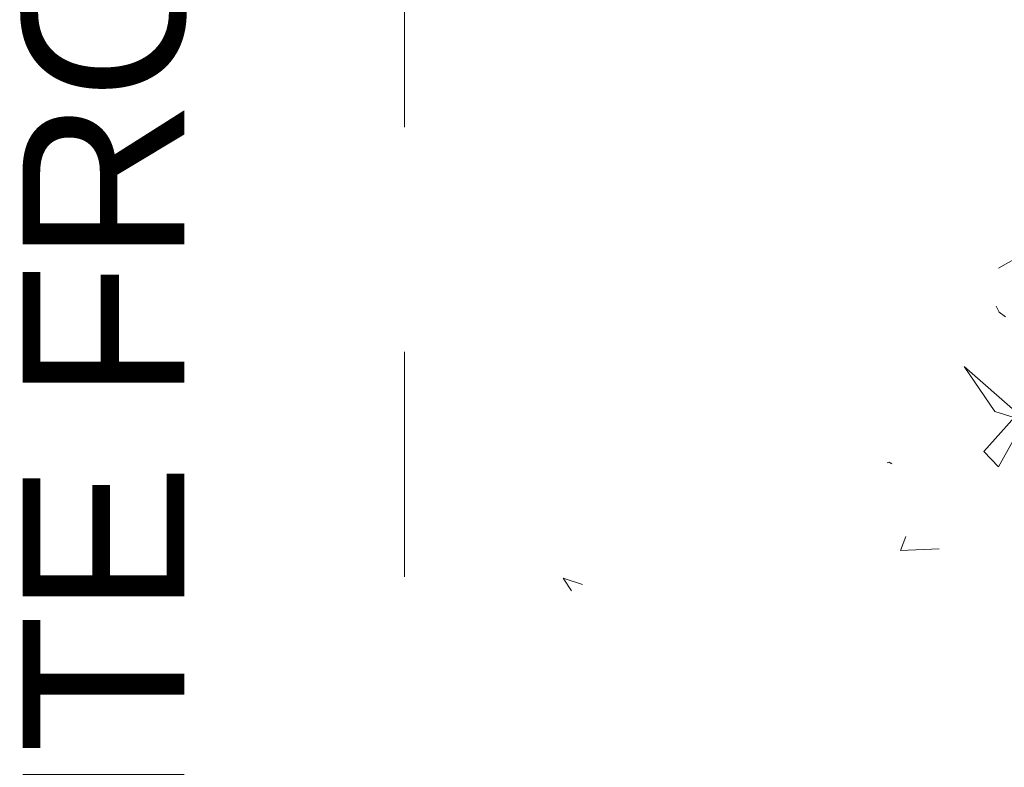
# Model space of a CAD drawing. Header units: metres. Extents: x -14.5 to 13.2, y -19 to 3.3.
# Tile 112 of 210: x 9.576 to 10.013, y 1.965 to 2.298. Entities that reach past the tile are written whole.
import ezdxf

# ---------------------------------------------------------------- set-up
doc = ezdxf.new("R2010")
doc.units = ezdxf.units.M
doc.linetypes.add('Traço ponto', pattern=[0.015875, 0.00635, -0.004763, 0, -0.004763])
doc.layers.add('A-DETL', color=7, linetype='Continuous', lineweight=5, true_color=0x00a600)
doc.layers.add('L-PLNT', color=7, linetype='Continuous', lineweight=5, true_color=0x005900)
doc.layers.add('G-ANNO-TEXT', color=7, linetype='Continuous', lineweight=9)
doc.layers.add('G-IMPT', color=7, linetype='Continuous', lineweight=5)
doc.styles.add('Arial_3', font='arial.ttf', dxfattribs={"height": 0.072})

# ---------------------------------------------------------------- blocks, each defined once
blk = doc.blocks.new('ÁRVORES ORNAMENTAIS - Pequeno e Médio Porte - Ipê-roxo-2870950-CORTE_CALÇADA')
at = {"layer": 'G-IMPT', "color": 253, "true_color": 0xaaaaaa}
for p, q in [((6.2861, 2.19606), (6.27062, 2.18729)), ((6.26945, 2.17031), (6.27079, 2.16764)), ((6.27365, 2.16563), (6.27079, 2.16764)), ((6.27912, 2.12269), (6.2553, 2.14348)), ((6.2553, 2.14348), (6.269, 2.12352)), ((6.26397, 2.10571), (6.29111, 2.13614)), ((6.29111, 2.13614), (6.27057, 2.09897)), ((6.27753, 2.12091), (6.269, 2.12352)), ((6.26397, 2.10571), (6.27057, 2.09897)), ((6.22192, 2.10101), (6.22102, 2.10067)), ((6.22192, 2.10101), (6.22309, 2.10031)), ((6.22692, 2.0617), (6.22935, 2.06793)), ((6.24414, 2.0625), (6.22692, 2.0617)), ((6.08562, 2.04658), (6.07698, 2.04943)), ((6.07698, 2.04943), (6.08062, 2.04386))]:
    blk.add_line(p, q, dxfattribs=at)

msp = doc.modelspace()

# ---------------------------------------------------------------- linework, layer by layer
at = {"layer": 'A-DETL', "color": 7, "linetype": 'Traço ponto'}
msp.add_line((9.74673, 1.65), (9.74673, 3.17), dxfattribs=at)

# ---------------------------------------------------------------- block references
at = {"layer": 'L-PLNT', "color": 253, "true_color": 0xaaaaaa}
msp.add_blockref('ÁRVORES ORNAMENTAIS - Pequeno e Médio Porte - Ipê-roxo-2870950-CORTE_CALÇADA', (3.74032, 0), dxfattribs=at)

# ---------------------------------------------------------------- texts
at = {"layer": 'G-ANNO-TEXT', "insert": (9.57685, 1.77607), "char_height": 0.072, "width": 1.6787336, "attachment_point": 1, "rotation": 90, "style": 'Arial_3'}
msp.add_mtext('LIMITE FRONTAL DO LOTE', dxfattribs=at)

doc.saveas('drawing.dxf')
